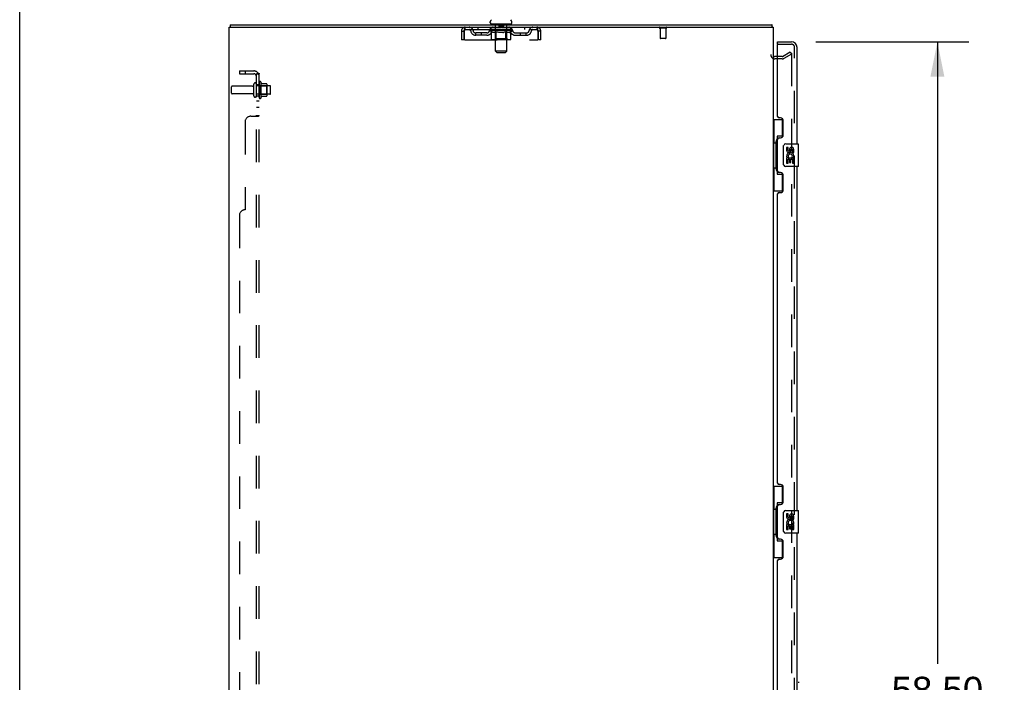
# Model space of a CAD drawing. Header units: inches. Extents: x 0 to 262, y 0 to 169.
# Tile 5 of 78: x 0 to 43, y 95 to 124. Entities that reach past the tile are written whole.
import ezdxf

# ---------------------------------------------------------------- set-up
doc = ezdxf.new("R2010")
doc.units = ezdxf.units.IN
doc.header["$LTSCALE"] = 14.384615
doc.header["$MEASUREMENT"] = 0
doc.linetypes.add('HIDDEN', pattern=[0.2, 0.1, -0.1])
doc.layers.get('0').update_dxf_attribs({"linetype": 'CONTINUOUS'})
for name, color, linetype in [('DEFAULT_2', 8, 'HIDDEN'), ('DIMENSIONS', 7, 'CONTINUOUS'), ('MAIN_DOOR_ASSEMBLY', 7, 'CONTINUOUS'), ('SECONDARY_DOOR_ASSEMBLY', 7, 'CONTINUOUS'), ('SUBPANEL', 7, 'CONTINUOUS')]:
    doc.layers.add(name, color=color, linetype=linetype)
doc.styles.get("Standard").update_dxf_attribs({"font": 'arial.ttf'})
doc.dimstyles.new('DIMSTYLE_1', dxfattribs={"dimtxt": 1.153846, "dimasz": 1.538462, "dimexe": 0.09, "dimexo": 0.07, "dimgap": 0.0375, "dimtad": 0, "dimtih": 1, "dimtoh": 1, "dimzin": 4, "dimdsep": 46, "dimtxsty": 'Standard', "dimblk": '_FILLED', "dimblk1": '_FILLED', "dimblk2": '_FILLED', "dimcen": 0.09, "dimadec": 3, "dimazin": 1, "dimtfac": 1, "dimtdec": 3, "dimtofl": 0, "dimtmove": 0, "dimatfit": 3, "dimldrblk": '_FILLED', "dimfxl": 0, "dimtolj": 1, "dimtzin": 4, "dimarcsym": 0})

# ---------------------------------------------------------------- blocks, each defined once
blk = doc.blocks.new('_FILLED')
at = {"color": 0, "linetype": 'ByBlock'}
blk.add_solid([(0, 0), (-1, 0.2), (-1, -0.2)], dxfattribs=at)
blk = doc.blocks.new('*D1')
at = {"layer": 'DIMENSIONS', "color": 2, "linetype": 'Continuous'}
for p, q in [((35.128, 122.879), (41.877, 122.879)), ((40.492, 122.879), (40.492, 95.453)), ((40.492, 64.379), (40.492, 91.414)), ((35.128, 64.379), (41.877, 64.379))]:
    blk.add_line(p, q, dxfattribs=at)
at = {"layer": 'DIMENSIONS', "color": 2, "linetype": 'Continuous', "xscale": 1.5384615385, "yscale": 1.5384615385, "zscale": 1.5384615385}
for p, rotation in [((40.492, 122.879), 90), ((40.492, 64.379), 270)]:
    blk.add_blockref('_FILLED', p, dxfattribs=dict(at, rotation=rotation))
at = {"layer": 'DIMENSIONS', "color": 2, "linetype": 'Continuous', "insert": (40.492, 94.876), "char_height": 1.1538, "width": 5.9022, "attachment_point": 2, "line_spacing_factor": 0.9}
blk.add_mtext('58.50\\PDOORS', dxfattribs=at)

msp = doc.modelspace()

# ---------------------------------------------------------------- linework, layer by layer
at = {"color": 7, "linetype": 'Continuous'}
for p, q in [((0, 0), (0, 169.231)), ((9.291, 123.629), (9.291, 123.525)), ((9.291, 123.629), (33.187, 123.629)), ((20.764, 123.719), (20.764, 123.757)), ((20.802, 123.659), (20.802, 123.629)), ((21.677, 123.659), (20.802, 123.659)), ((21.677, 123.659), (21.677, 123.629)), ((21.714, 123.719), (21.714, 123.757)), ((33.187, 123.629), (33.187, 123.525)), ((33.206, 123.575), (33.204, 123.591)), ((33.217, 123.53), (33.208, 123.525)), ((33.443, 122.233), (33.324, 122.233))]:
    msp.add_line(p, q, dxfattribs=at)
at = {"color": 3, "linetype": 'Continuous'}
for p, q in [((9.239, 63.733), (9.239, 123.525)), ((9.239, 123.525), (33.239, 123.525)), ((33.239, 123.525), (33.239, 63.733))]:
    msp.add_line(p, q, dxfattribs=at)
at = {"color": 7, "linetype": 'Continuous'}
for points in [[(33.204, 123.591), (33.204, 123.597), (33.203, 123.602), (33.202, 123.606), (33.201, 123.61), (33.2, 123.614), (33.199, 123.617), (33.198, 123.62), (33.197, 123.623), (33.195, 123.625), (33.194, 123.627), (33.192, 123.628), (33.191, 123.629), (33.189, 123.629), (33.187, 123.629)], [(33.217, 123.53), (33.215, 123.533), (33.214, 123.537), (33.212, 123.541), (33.211, 123.546), (33.21, 123.552), (33.209, 123.558), (33.208, 123.563), (33.207, 123.569), (33.206, 123.575)]]:
    msp.add_lwpolyline(points, dxfattribs=at)
for centre, radius, start, end in [((20.889, 123.757), 0.125, 126.7414, 180), ((21.589, 123.757), 0.125, 0, 53.2586), ((20.824, 123.719), 0.06, 180, 270), ((21.654, 123.719), 0.06, 270, 360), ((33.05, 123.44), 0.189, 26.7378, 28.3006), ((33.324, 122.318), 0.085, 180, 270)]:
    msp.add_arc(centre, radius, start, end, dxfattribs=at)
at = {"layer": 'DEFAULT_2', "color": 8, "linetype": 'HIDDEN'}
for p, q in [((19.656, 123.421), (19.656, 123.525)), ((19.656, 123.421), (22.822, 123.421)), ((20.208, 123.525), (20.208, 123.421)), ((20.733, 123.384), (20.733, 123.421)), ((20.813, 123.328), (20.733, 123.384)), ((21.746, 123.384), (20.733, 123.384)), ((20.741, 123.416), (20.741, 123.421)), ((20.748, 123.413), (20.748, 123.416)), ((20.748, 123.413), (21.731, 123.413)), ((20.755, 123.413), (20.755, 123.416)), ((20.756, 123.413), (20.756, 123.416)), ((20.764, 123.416), (20.764, 123.421)), ((20.777, 123.413), (20.777, 123.416)), ((20.778, 123.413), (20.778, 123.416)), ((20.801, 123.416), (20.801, 123.421)), ((20.802, 123.421), (20.802, 123.525)), ((20.813, 123.413), (20.813, 123.416)), ((20.815, 123.413), (20.815, 123.416)), ((20.978, 123.416), (20.817, 123.416)), ((20.852, 123.416), (20.852, 123.421)), ((20.853, 123.413), (20.853, 123.416)), ((20.853, 123.413), (20.853, 123.416)), ((20.856, 123.413), (20.856, 123.416)), ((20.861, 123.413), (20.861, 123.416)), ((20.861, 123.413), (20.861, 123.416)), ((20.864, 123.413), (20.864, 123.416)), ((20.867, 123.413), (20.867, 123.416)), ((20.87, 123.413), (20.87, 123.416)), ((20.882, 123.413), (20.882, 123.416)), ((20.896, 123.413), (20.896, 123.416)), ((20.897, 123.413), (20.897, 123.418)), ((20.913, 123.413), (20.913, 123.416)), ((20.914, 123.416), (20.914, 123.421)), ((20.922, 123.413), (20.922, 123.416)), ((20.925, 123.413), (20.925, 123.416)), ((20.932, 123.413), (20.932, 123.416)), ((20.941, 123.413), (20.941, 123.419)), ((20.954, 123.413), (20.954, 123.416)), ((20.956, 123.413), (20.956, 123.416)), ((20.978, 123.413), (20.978, 123.416)), ((20.982, 123.659), (20.982, 123.629)), ((21.032, 123.416), (20.982, 123.416)), ((20.986, 123.416), (20.986, 123.421)), ((20.989, 123.007), (20.989, 123.381)), ((20.99, 122.469), (20.99, 123.629)), ((20.992, 123.413), (20.992, 123.416)), ((20.995, 123.413), (20.995, 123.416)), ((21, 123.413), (21, 123.42)), ((21.004, 123.413), (21.004, 123.416)), ((21.012, 123.413), (21.012, 123.416)), ((21.032, 123.413), (21.032, 123.416)), ((21.091, 123.416), (21.044, 123.416)), ((21.06, 123.413), (21.06, 123.416)), ((21.066, 123.416), (21.066, 123.421)), ((21.069, 123.413), (21.069, 123.416)), ((21.071, 123.413), (21.071, 123.421)), ((21.073, 123.413), (21.073, 123.416)), ((21.079, 123.413), (21.079, 123.416)), ((21.091, 123.413), (21.091, 123.416)), ((21.156, 123.416), (21.112, 123.416)), ((21.123, 123.413), (21.123, 123.416)), ((21.134, 123.649), (21.134, 123.569)), ((21.334, 123.559), (21.144, 123.559)), ((21.148, 123.416), (21.239, 123.421)), ((21.151, 123.416), (21.151, 123.421)), ((21.152, 123.421), (21.151, 123.421)), ((21.152, 123.416), (21.152, 123.421)), ((21.152, 123.413), (21.152, 123.416)), ((21.155, 123.413), (21.155, 123.416)), ((21.156, 123.413), (21.156, 123.416)), ((21.156, 123.413), (21.156, 123.416)), ((21.223, 123.416), (21.184, 123.416)), ((21.189, 123.413), (21.189, 123.416)), ((21.223, 123.413), (21.223, 123.416)), ((21.237, 123.416), (21.237, 123.416)), ((21.237, 123.413), (21.237, 123.416)), ((21.237, 123.413), (21.237, 123.416)), ((21.239, 123.416), (21.239, 123.421)), ((21.239, 123.421), (21.331, 123.416)), ((21.241, 123.413), (21.241, 123.416)), ((21.241, 123.416), (21.242, 123.416)), ((21.242, 123.413), (21.242, 123.416)), ((21.256, 123.413), (21.256, 123.416)), ((21.256, 123.416), (21.295, 123.416)), ((21.29, 123.413), (21.29, 123.416)), ((21.323, 123.413), (21.323, 123.416)), ((21.323, 123.413), (21.323, 123.416)), ((21.323, 123.416), (21.367, 123.416)), ((21.324, 123.413), (21.324, 123.416)), ((21.327, 123.416), (21.327, 123.421)), ((21.327, 123.416), (21.327, 123.421)), ((21.327, 123.421), (21.327, 123.421)), ((21.327, 123.413), (21.327, 123.416)), ((21.344, 123.649), (21.344, 123.569)), ((21.356, 123.413), (21.356, 123.416)), ((21.387, 123.413), (21.387, 123.416)), ((21.387, 123.416), (21.435, 123.416)), ((21.4, 123.413), (21.4, 123.416)), ((21.405, 123.413), (21.405, 123.416)), ((21.408, 123.413), (21.408, 123.421)), ((21.41, 123.413), (21.41, 123.416)), ((21.413, 123.416), (21.413, 123.421)), ((21.418, 123.413), (21.418, 123.416)), ((21.447, 123.413), (21.447, 123.416)), ((21.447, 123.416), (21.497, 123.416)), ((21.466, 123.413), (21.466, 123.416)), ((21.475, 123.413), (21.475, 123.416)), ((21.479, 123.413), (21.479, 123.42)), ((21.483, 123.413), (21.483, 123.416)), ((21.487, 123.413), (21.487, 123.416)), ((21.488, 122.469), (21.488, 123.629)), ((21.489, 123.007), (21.489, 123.381)), ((21.492, 123.416), (21.492, 123.421)), ((21.497, 123.659), (21.497, 123.629)), ((21.501, 123.413), (21.501, 123.416)), ((21.501, 123.416), (21.746, 123.416)), ((21.522, 123.413), (21.522, 123.416)), ((21.525, 123.413), (21.525, 123.416)), ((21.537, 123.413), (21.537, 123.419)), ((21.546, 123.413), (21.546, 123.416)), ((21.554, 123.413), (21.554, 123.416)), ((21.557, 123.413), (21.557, 123.416)), ((21.565, 123.416), (21.565, 123.421)), ((21.566, 123.413), (21.566, 123.416)), ((21.582, 123.413), (21.582, 123.418)), ((21.583, 123.413), (21.583, 123.416)), ((21.597, 123.413), (21.597, 123.416)), ((21.608, 123.413), (21.608, 123.416)), ((21.612, 123.413), (21.612, 123.416)), ((21.615, 123.413), (21.615, 123.416)), ((21.617, 123.413), (21.617, 123.416)), ((21.617, 123.413), (21.617, 123.416)), ((21.623, 123.413), (21.623, 123.416)), ((21.625, 123.413), (21.625, 123.416)), ((21.626, 123.413), (21.626, 123.416)), ((21.627, 123.416), (21.627, 123.421)), ((21.649, 123.418), (21.745, 123.419)), ((21.649, 123.416), (21.649, 123.418)), ((21.664, 123.413), (21.664, 123.416)), ((21.666, 123.413), (21.666, 123.416)), ((21.668, 123.33), (21.746, 123.384)), ((21.677, 123.421), (21.677, 123.525)), ((21.678, 123.416), (21.678, 123.421)), ((21.701, 123.413), (21.701, 123.416)), ((21.702, 123.413), (21.702, 123.416)), ((21.715, 123.416), (21.715, 123.421)), ((21.723, 123.413), (21.723, 123.416)), ((21.724, 123.413), (21.724, 123.416)), ((21.731, 123.413), (21.731, 123.416)), ((21.738, 123.416), (21.738, 123.421)), ((21.745, 123.416), (21.745, 123.419)), ((21.746, 123.384), (21.746, 123.416)), ((22.271, 123.525), (22.271, 123.421)), ((22.822, 123.525), (22.822, 123.421)), ((28.527, 123.482), (28.243, 123.482)), ((28.261, 123.482), (28.261, 123.035)), ((28.509, 123.482), (28.509, 123.035)), ((19.489, 123.358), (19.489, 122.963)), ((19.489, 123.358), (19.593, 123.358)), ((19.593, 122.963), (19.489, 122.963)), ((19.593, 123.358), (19.593, 122.963)), ((19.623, 122.963), (19.623, 123.358)), ((19.623, 122.963), (22.855, 122.963)), ((20.125, 123.17), (20.125, 123.274)), ((20.608, 123.274), (20.125, 123.274)), ((20.608, 123.17), (20.125, 123.17)), ((20.375, 123.17), (20.375, 123.274)), ((20.813, 123.005), (20.813, 123.328)), ((20.813, 123.328), (20.824, 123.321)), ((20.835, 123.314), (20.824, 123.321)), ((20.846, 123.308), (20.835, 123.314)), ((20.856, 123.303), (20.846, 123.308)), ((21.634, 122.975), (20.847, 122.975)), ((20.867, 123.298), (20.856, 123.303)), ((20.878, 123.295), (20.867, 123.298)), ((20.961, 123.295), (20.878, 123.295)), ((20.989, 123.007), (20.958, 122.975)), ((20.961, 123.295), (20.972, 123.298)), ((20.982, 123.303), (20.971, 123.298)), ((20.993, 123.308), (20.982, 123.303)), ((21.489, 123.007), (20.989, 123.007)), ((21.004, 123.314), (20.993, 123.308)), ((21.015, 123.321), (21.004, 123.314)), ((21.026, 123.329), (21.015, 123.321)), ((21.026, 123.005), (21.026, 123.329)), ((21.026, 123.329), (21.049, 123.321)), ((21.036, 122.978), (21.034, 122.98)), ((21.039, 122.976), (21.037, 122.977)), ((21.042, 122.975), (21.039, 122.976)), ((21.044, 122.975), (21.042, 122.975)), ((21.072, 123.314), (21.049, 123.321)), ((21.094, 123.308), (21.072, 123.314)), ((21.116, 123.303), (21.094, 123.308)), ((21.138, 123.298), (21.116, 123.303)), ((21.16, 123.295), (21.138, 123.298)), ((21.319, 123.295), (21.16, 123.295)), ((21.319, 123.295), (21.341, 123.298)), ((21.363, 123.303), (21.341, 123.298)), ((21.386, 123.308), (21.363, 123.303)), ((21.408, 123.315), (21.385, 123.308)), ((21.431, 123.322), (21.408, 123.314)), ((21.454, 123.329), (21.431, 123.321)), ((21.454, 123.005), (21.454, 123.329)), ((21.454, 123.329), (21.466, 123.321)), ((21.478, 123.314), (21.466, 123.321)), ((21.489, 123.308), (21.478, 123.314)), ((21.501, 123.303), (21.489, 123.308)), ((21.489, 123.007), (21.521, 122.975)), ((21.512, 123.298), (21.501, 123.303)), ((21.523, 123.295), (21.512, 123.298)), ((21.599, 123.295), (21.523, 123.295)), ((21.599, 123.295), (21.61, 123.298)), ((21.621, 123.303), (21.61, 123.298)), ((21.633, 123.308), (21.621, 123.303)), ((21.645, 123.315), (21.633, 123.308)), ((21.656, 123.322), (21.644, 123.315)), ((21.668, 123.33), (21.656, 123.322)), ((21.668, 123.005), (21.668, 123.33)), ((21.871, 123.274), (22.354, 123.274)), ((21.871, 123.17), (22.354, 123.17)), ((22.104, 123.17), (22.104, 123.274)), ((22.354, 123.17), (22.354, 123.274)), ((22.855, 123.358), (22.855, 122.963)), ((22.885, 122.963), (22.885, 123.358)), ((22.989, 123.358), (22.885, 123.358)), ((22.989, 122.963), (22.885, 122.963)), ((22.989, 122.963), (22.989, 123.358)), ((28.499, 123.025), (28.271, 123.025)), ((21.05, 122.409), (20.99, 122.469)), ((21.488, 122.469), (20.99, 122.469)), ((21.05, 122.409), (21.428, 122.409)), ((21.428, 122.409), (21.488, 122.469)), ((33.644, 122.129), (33.324, 122.129)), ((33.644, 122.233), (33.443, 122.233)), ((33.66, 122.238), (34, 122.434)), ((34.052, 122.344), (33.712, 122.148)), ((34, 122.434), (34.052, 122.344)), ((34.052, 122.364), (34.052, 64.895)), ((9.343, 120.619), (9.343, 120.889)), ((10.271, 120.919), (9.373, 120.919)), ((10.333, 120.497), (10.333, 121.012)), ((10.443, 120.497), (10.443, 121.012)), ((11.038, 120.942), (10.443, 120.942)), ((10.568, 121.088), (10.568, 120.42)), ((10.588, 120.938), (10.568, 120.958)), ((10.588, 120.938), (10.588, 120.571)), ((10.588, 120.938), (10.884, 120.938)), ((10.638, 121.11), (10.638, 120.398)), ((10.894, 121.032), (10.666, 121.032)), ((10.884, 120.938), (10.904, 120.958)), ((10.884, 120.938), (10.884, 120.571)), ((10.904, 121.01), (10.904, 120.499)), ((11.068, 120.597), (11.068, 120.912)), ((10.271, 120.589), (9.373, 120.589)), ((11.038, 120.567), (10.443, 120.567)), ((10.588, 120.571), (10.568, 120.551)), ((10.588, 120.571), (10.884, 120.571)), ((10.894, 120.477), (10.666, 120.477)), ((10.884, 120.571), (10.904, 120.551))]:
    msp.add_line(p, q, dxfattribs=at)
for points in [[(19.623, 123.358), (19.626, 123.377), (19.628, 123.395), (19.63, 123.413), (19.633, 123.431), (19.635, 123.447), (19.638, 123.462), (19.64, 123.476), (19.642, 123.489), (19.645, 123.5), (19.647, 123.509), (19.649, 123.516), (19.652, 123.521), (19.654, 123.524), (19.656, 123.525)], [(19.623, 123.358), (19.626, 123.365), (19.628, 123.372), (19.63, 123.379), (19.633, 123.386), (19.635, 123.392), (19.638, 123.398), (19.64, 123.403), (19.642, 123.408), (19.645, 123.412), (19.647, 123.415), (19.649, 123.418), (19.652, 123.42), (19.654, 123.421), (19.656, 123.421)], [(22.822, 123.525), (22.825, 123.524), (22.827, 123.521), (22.829, 123.516), (22.832, 123.509), (22.834, 123.5), (22.837, 123.489), (22.839, 123.476), (22.841, 123.462), (22.844, 123.447), (22.846, 123.431), (22.848, 123.413), (22.851, 123.395), (22.853, 123.377), (22.855, 123.358)], [(22.822, 123.421), (22.825, 123.421), (22.827, 123.42), (22.829, 123.418), (22.832, 123.415), (22.834, 123.412), (22.837, 123.408), (22.839, 123.403), (22.841, 123.398), (22.844, 123.392), (22.846, 123.386), (22.848, 123.379), (22.851, 123.372), (22.853, 123.365), (22.855, 123.358)], [(20.847, 122.975), (20.843, 122.975), (20.839, 122.976), (20.835, 122.977), (20.831, 122.978), (20.827, 122.98), (20.824, 122.983), (20.82, 122.986), (20.818, 122.989), (20.816, 122.992), (20.814, 122.996), (20.813, 123), (20.813, 123.005)], [(21.027, 122.996), (21.027, 123), (21.026, 123.005)], [(21.028, 122.992), (21.027, 122.996), (21.027, 123), (21.026, 123.005)], [(21.037, 122.977), (21.036, 122.978), (21.034, 122.98), (21.032, 122.983), (21.03, 122.986), (21.029, 122.989), (21.028, 122.992)], [(21.032, 122.983), (21.03, 122.986), (21.029, 122.989)], [(21.437, 122.975), (21.439, 122.975), (21.441, 122.976), (21.443, 122.977), (21.445, 122.978), (21.447, 122.98), (21.449, 122.983), (21.45, 122.986), (21.452, 122.989), (21.453, 122.992), (21.454, 122.996), (21.454, 123), (21.454, 123.005)], [(21.634, 122.975), (21.638, 122.975), (21.642, 122.976), (21.646, 122.977), (21.65, 122.978), (21.654, 122.98), (21.657, 122.983), (21.66, 122.986), (21.663, 122.989), (21.665, 122.992), (21.667, 122.996), (21.668, 123), (21.668, 123.005)], [(34.035, 122.384), (34.034, 122.384), (34.033, 122.384), (34.033, 122.384), (34.032, 122.384), (34.032, 122.383), (34.031, 122.383), (34.03, 122.383), (34.03, 122.383), (34.029, 122.383), (34.029, 122.382), (34.028, 122.382), (34.027, 122.382), (34.027, 122.382)], [(34.038, 122.383), (34.037, 122.383), (34.037, 122.384), (34.036, 122.384), (34.035, 122.384), (34.035, 122.384), (34.035, 122.384)], [(34.038, 122.383), (34.038, 122.383), (34.039, 122.383), (34.04, 122.383), (34.04, 122.383), (34.041, 122.382), (34.041, 122.382), (34.042, 122.382), (34.043, 122.381), (34.043, 122.381), (34.044, 122.381), (34.044, 122.38), (34.045, 122.38), (34.045, 122.379), (34.046, 122.379), (34.046, 122.379), (34.047, 122.378), (34.047, 122.378), (34.048, 122.377), (34.048, 122.376), (34.048, 122.376), (34.049, 122.375), (34.049, 122.375), (34.049, 122.374), (34.05, 122.373), (34.05, 122.373), (34.05, 122.372), (34.051, 122.371), (34.051, 122.371), (34.051, 122.37), (34.051, 122.369), (34.051, 122.369), (34.052, 122.368), (34.052, 122.367), (34.052, 122.367), (34.052, 122.366), (34.052, 122.365), (34.052, 122.364), (34.052, 122.364)]]:
    msp.add_lwpolyline(points, dxfattribs=at)
for centre, radius, start, end in [((19.656, 123.358), 0.167, 90, 180), ((19.656, 123.358), 0.063, 90, 180), ((19.836, 123.358), 0.167, 8.0716, 90), ((19.836, 123.359), 0.0625, 7.9863, 90), ((20.125, 123.399), 0.125, 188.0716, 270), ((20.608, 123.399), 0.125, 270, 351.9284), ((20.897, 123.358), 0.167, 90, 171.9284), ((20.896, 123.359), 0.0625, 90, 172.0137), ((20.958, 123.381), 0.0318, 0, 90), ((20.96, 123.629), 0.03, 0, 90), ((21.124, 123.649), 0.01, 0, 90), ((21.144, 123.569), 0.01, 180, 270), ((21.334, 123.569), 0.01, 270, 360), ((21.354, 123.649), 0.01, 90, 180), ((21.518, 123.629), 0.03, 90, 180), ((21.521, 123.381), 0.0318, 90, 180), ((21.582, 123.358), 0.167, 8.0716, 90), ((21.582, 123.359), 0.0625, 7.9863, 90), ((21.871, 123.399), 0.125, 188.0716, 270), ((22.354, 123.399), 0.125, 270, 351.9284), ((22.643, 123.358), 0.167, 90, 171.9284), ((22.643, 123.359), 0.0625, 90, 172.0137), ((22.822, 123.358), 0.167, 0, 90), ((22.822, 123.358), 0.063, 0, 90), ((28.243, 123.504), 0.0215, 90, 270), ((28.527, 123.504), 0.0215, 270, 90), ((20.125, 123.399), 0.229, 187.9863, 270), ((20.608, 123.399), 0.229, 270, 352.0137), ((21.871, 123.399), 0.229, 187.9863, 270), ((22.354, 123.399), 0.229, 270, 352.0137), ((28.271, 123.035), 0.01, 180, 270), ((28.499, 123.035), 0.01, 270, 360), ((33.324, 122.318), 0.189, 180, 270), ((33.644, 122.266), 0.033, 270, 300), ((33.644, 122.266), 0.137, 270, 300), ((9.373, 120.889), 0.03, 90, 180), ((10.271, 120.982), 0.0625, 270, 360), ((10.388, 121.012), 0.055, 360, 180), ((10.607, 121.088), 0.0384, 34.4497, 180), ((10.038, 120.754), 0.698, 23.9679, 30.6631), ((10.685, 121.042), 0.01, 203.9679, 270), ((10.894, 121.022), 0.01, 5.1938, 90), ((10.763, 121.01), 0.141, 0, 5.2081), ((11.038, 120.912), 0.03, 360, 90), ((9.373, 120.619), 0.03, 180, 270), ((10.271, 120.527), 0.0625, 0, 90), ((10.388, 120.497), 0.055, 180, 0), ((10.607, 120.42), 0.0384, 180, 325.5503), ((10.038, 120.754), 0.698, 329.3369, 336.0321), ((10.685, 120.467), 0.01, 90, 156.0321), ((10.894, 120.487), 0.01, 270, 354.8062), ((10.763, 120.499), 0.141, 354.7919, 360), ((11.038, 120.597), 0.03, 270, 0)]:
    msp.add_arc(centre, radius, start, end, dxfattribs=at)
for centre, major_axis, ratio, start_param, end_param in [((21.239, 123.421), (0.506, 0.005), 0.05963, 2.96643, 3.140963), ((20.717, 123.412), (0.158, 0), 0.060556, 0.430652, 1.470503), ((21.239, 123.421), (0.506, 0), 0.060556, -3.141593, -2.96706), ((20.717, 123.406), (0.158, 0.002), 0.05963, 1.376596, 1.469874), ((21.239, 123.421), (0.506, 0.011), 0.05688, 2.791345, 2.965878), ((20.753, 123.412), (0.158, -0.002), 0.05963, 0.605815, 1.645666), ((20.698, 123.412), (0.158, 0.002), 0.05963, 0.25549, 1.295341), ((21.239, 123.421), (0.506, -0.005), 0.05963, -2.96643, -2.791898), ((20.753, 123.406), (0.158, 0), 0.060556, 1.551758, 1.645036), ((20.698, 123.406), (0.158, 0.003), 0.05688, 1.20151, 1.294789), ((20.754, 123.408), (0.131, 0.001), 0.05963, 1.065228, 1.614276), ((20.738, 123.408), (0.131, 0.003), 0.05688, 0.890143, 1.43919), ((20.784, 123.408), (0.131, 0), 0.060556, 1.240391, 1.789438), ((21.239, 123.421), (0.506, 0.015), 0.052395, 2.616403, 2.790936), ((20.803, 123.412), (0.158, -0.003), 0.05688, 0.7809, 1.820751), ((20.695, 123.412), (0.158, 0.003), 0.05688, 0.080405, 1.120256), ((21.239, 123.421), (0.506, -0.011), 0.05688, -2.791345, -2.616812), ((20.803, 123.406), (0.158, -0.002), 0.05963, 1.72692, 1.820198), ((20.695, 123.406), (0.158, 0.005), 0.052395, 1.026568, 1.119847), ((20.737, 123.408), (0.131, 0.004), 0.052395, 0.715201, 1.264248), ((20.829, 123.408), (0.131, -0.001), 0.05963, 1.415553, 1.9646), ((21.239, 123.421), (0.506, 0.02), 0.046319, 2.441654, 2.616187), ((20.866, 123.412), (0.158, -0.005), 0.052395, 0.955842, 1.995693), ((20.708, 123.412), (0.158, 0.005), 0.052395, -0.094537, 0.945314), ((21.239, 123.421), (0.506, -0.015), 0.052395, -2.616403, -2.44187), ((20.866, 123.406), (0.158, -0.003), 0.05688, 1.902006, 1.995284), ((20.708, 123.406), (0.158, 0.006), 0.046319, 0.851819, 0.945098), ((20.752, 123.408), (0.131, 0.005), 0.046319, 0.540452, 1.089499), ((20.885, 123.408), (0.131, -0.003), 0.05688, 1.590638, 2.139686), ((21.239, 123.421), (0.506, 0.024), 0.038841, 2.267123, 2.441656), ((20.941, 123.412), (0.158, -0.006), 0.046319, 1.130591, 2.170442), ((20.738, 123.412), (0.158, 0.006), 0.046319, -0.269286, 0.770565), ((21.239, 123.421), (0.506, -0.02), 0.046319, -2.441654, -2.267121), ((20.941, 123.406), (0.158, -0.005), 0.052395, 2.076947, 2.170226), ((20.738, 123.406), (0.158, 0.007), 0.038841, 0.677289, 0.770567), ((20.782, 123.408), (0.131, 0.006), 0.038841, 0.365921, 0.914969), ((20.953, 123.408), (0.131, -0.004), 0.052395, 1.76558, 2.314627), ((21.239, 123.421), (0.506, 0.027), 0.030195, 2.09281, 2.267343), ((21.025, 123.412), (0.158, -0.007), 0.038841, 1.305122, 2.344973), ((20.783, 123.412), (0.158, 0.007), 0.038841, -0.443817, 0.596034), ((21.239, 123.421), (0.506, -0.024), 0.038841, -2.267123, -2.092591), ((21.025, 123.406), (0.158, -0.006), 0.046319, 2.251696, 2.344975), ((20.783, 123.406), (0.158, 0.008), 0.030195, 0.502975, 0.596254), ((20.825, 123.408), (0.131, 0.007), 0.030195, 0.191608, 0.740655), ((21.029, 123.408), (0.131, -0.005), 0.046319, 1.940329, 2.489376), ((20.842, 123.412), (0.158, 0.008), 0.030195, -0.61813, 0.421721), ((21.115, 123.412), (0.158, -0.008), 0.030195, 1.479435, 2.519286), ((21.239, 123.421), (0.506, 0.029), 0.020645, 1.918687, 2.09322), ((21.239, 123.421), (0.506, -0.027), 0.030195, -2.09281, -1.918277), ((21.115, 123.406), (0.158, -0.007), 0.038841, 2.426227, 2.519505), ((20.842, 123.406), (0.158, 0.009), 0.020645, 0.328852, 0.422131), ((20.881, 123.408), (0.131, 0.007), 0.020645, 0.017485, 0.566532), ((21.112, 123.408), (0.131, -0.006), 0.038841, 2.11486, 2.663907), ((20.913, 123.412), (0.158, 0.009), 0.020645, -0.792253, 0.247598), ((21.209, 123.412), (0.158, -0.009), 0.020645, 1.653558, 2.693409), ((21.239, 123.421), (0.506, 0.03), 0.010478, 1.744704, 1.919237), ((21.239, 123.421), (0.506, -0.029), 0.020645, -1.918687, -1.744154), ((21.209, 123.406), (0.158, -0.008), 0.030195, 2.60054, 2.693819), ((20.913, 123.406), (0.158, 0.009), 0.010478, 0.154869, 0.248148), ((20.948, 123.408), (0.131, 0.008), 0.010478, 6.126688, 6.675735), ((21.199, 123.408), (0.131, -0.007), 0.030195, 2.289173, 2.83822), ((20.994, 123.412), (0.158, 0.009), 0.010478, -0.966236, -0.000846), ((21.304, 123.412), (0.158, -0.009), 0.010478, 1.827541, 2.867392), ((21.239, 123.421), (0.506, -0.03), 0.010478, -1.744704, -1.570171), ((21.304, 123.406), (0.158, -0.009), 0.020645, 2.774664, 2.867942), ((21.286, 123.408), (0.131, -0.007), 0.020645, 2.463296, 3.012344), ((21.175, 123.412), (0.158, 0.009), 0.010478, 0.274201, 1.314052), ((21.106, 123.408), (0.131, 0.008), 0.010478, -0.000483, 0.504314), ((21.082, 123.406), (0.158, 0.009), 0.010478, 0.099668, 0.192946), ((21.239, 123.421), (0.506, 0.03), 0.010478, -1.571421, -1.396888), ((21.397, 123.406), (0.158, -0.009), 0.010478, 2.948646, 3.041925), ((21.373, 123.408), (0.131, -0.008), 0.010478, 2.637279, 3.142076), ((21.27, 123.412), (0.158, 0.009), 0.020645, 0.448184, 1.488034), ((21.192, 123.408), (0.131, 0.007), 0.020645, 0.129249, 0.678296), ((21.175, 123.406), (0.158, 0.009), 0.020645, 0.273651, 0.366929), ((21.485, 123.412), (0.158, -0.009), 0.010478, -3.140747, -2.175357), ((21.239, 123.421), (0.506, 0.029), 0.020645, -1.397439, -1.222906), ((21.239, 123.421), (0.506, -0.03), 0.010478, 1.222355, 1.396888), ((21.364, 123.412), (0.158, 0.008), 0.030195, 0.622307, 1.662158), ((21.28, 123.408), (0.131, 0.007), 0.030195, 0.303372, 0.852419), ((21.531, 123.408), (0.131, -0.008), 0.010478, 2.749043, 3.29809), ((21.566, 123.412), (0.158, -0.009), 0.020645, 2.893995, 3.933846), ((21.27, 123.406), (0.158, 0.008), 0.030195, 0.447774, 0.541052), ((21.566, 123.406), (0.158, -0.009), 0.010478, 2.893445, 2.986723), ((21.454, 123.412), (0.158, 0.007), 0.038841, 0.79662, 1.836471), ((21.239, 123.421), (0.506, 0.027), 0.030195, -1.223315, -1.048783), ((21.239, 123.421), (0.506, -0.029), 0.020645, 1.048373, 1.222906), ((21.367, 123.408), (0.131, 0.006), 0.038841, 0.477686, 1.026733), ((21.598, 123.408), (0.131, -0.007), 0.020645, 2.57506, 3.124108), ((21.637, 123.412), (0.158, -0.008), 0.030195, 2.719872, 3.759723), ((21.538, 123.412), (0.158, 0.006), 0.046319, 0.971151, 2.011002), ((21.364, 123.406), (0.158, 0.007), 0.038841, 0.622087, 0.715366), ((21.637, 123.406), (0.158, -0.009), 0.020645, 2.719462, 2.812741), ((21.239, 123.421), (0.506, 0.024), 0.038841, -1.049002, -0.874469), ((21.239, 123.421), (0.506, -0.027), 0.030195, 0.87425, 1.048783), ((21.45, 123.408), (0.131, 0.005), 0.046319, 0.652216, 1.201263), ((21.613, 123.412), (0.158, 0.005), 0.052395, 1.1459, 2.185751), ((21.654, 123.408), (0.131, -0.007), 0.030195, 2.400937, 2.949985), ((21.696, 123.412), (0.158, -0.007), 0.038841, 2.545558, 3.585409), ((21.526, 123.408), (0.131, 0.004), 0.052395, 0.826965, 1.376012), ((21.454, 123.406), (0.158, 0.006), 0.046319, 0.796618, 0.889896), ((21.696, 123.406), (0.158, -0.008), 0.030195, 2.545339, 2.638617), ((21.676, 123.412), (0.158, 0.003), 0.05688, 1.320842, 2.360692), ((21.239, 123.421), (0.506, 0.02), 0.046319, -0.874471, -0.699939), ((21.239, 123.421), (0.506, -0.024), 0.038841, 0.699936, 0.874469), ((21.741, 123.412), (0.158, -0.006), 0.046319, 2.371028, 3.410879), ((21.697, 123.408), (0.131, -0.006), 0.038841, 2.226624, 2.775671), ((21.726, 123.412), (0.158, 0.002), 0.05963, 1.495927, 2.535778), ((21.593, 123.408), (0.131, 0.003), 0.05688, 1.001907, 1.550954), ((21.77, 123.412), (0.158, -0.005), 0.052395, 2.196279, 3.23613), ((21.727, 123.408), (0.131, -0.005), 0.046319, 2.052093, 2.601141), ((21.538, 123.406), (0.158, 0.005), 0.052395, 0.971367, 1.064645), ((21.741, 123.406), (0.158, -0.007), 0.038841, 2.371026, 2.464304), ((21.761, 123.412), (0.158, 0), 0.060556, 2.364024, 2.71094), ((21.784, 123.412), (0.158, -0.003), 0.05688, 2.021337, 3.061188), ((21.239, 123.421), (0.506, 0.015), 0.052395, -0.699723, -0.52519), ((21.239, 123.421), (0.506, -0.02), 0.046319, 0.525406, 0.699939), ((21.781, 123.412), (0.158, -0.002), 0.05963, 1.846251, 2.886102), ((21.65, 123.408), (0.131, 0.001), 0.05963, 1.176993, 1.72604), ((21.742, 123.408), (0.131, -0.004), 0.052395, 1.877344, 2.426392), ((21.695, 123.408), (0.131, 0), 0.060556, 1.352155, 1.901202), ((21.741, 123.408), (0.131, -0.003), 0.05688, 1.702402, 2.25145), ((21.725, 123.408), (0.131, -0.001), 0.05963, 1.527317, 2.076364), ((21.613, 123.406), (0.158, 0.003), 0.05688, 1.146309, 1.239587), ((21.77, 123.406), (0.158, -0.006), 0.046319, 2.196495, 2.289773), ((21.239, 123.421), (0.506, 0.011), 0.05688, -0.524781, -0.350248), ((21.239, 123.421), (0.506, -0.015), 0.052395, 0.350657, 0.52519), ((21.761, 123.406), (0.158, -0.002), 0.05963, 1.764997, 1.971333), ((21.676, 123.406), (0.158, 0.002), 0.05963, 1.321394, 1.414673), ((21.784, 123.406), (0.158, -0.005), 0.052395, 2.021746, 2.115024), ((21.239, 123.421), (0.506, 0.005), 0.05963, -0.349695, -0.175162), ((21.239, 123.421), (0.506, -0.011), 0.05688, 0.175715, 0.350248), ((21.726, 123.406), (0.158, 0), 0.060556, 1.496556, 1.589835), ((21.781, 123.406), (0.158, -0.003), 0.05688, 1.846804, 1.940083), ((21.239, 123.421), (0.506, -0.005), 0.05963, 6.27665, 6.458348), ((21.239, 123.421), (0.506, 0), 0.060556, -0.174533, -0.058352)]:
    msp.add_ellipse(centre, major_axis=major_axis, ratio=ratio, start_param=start_param, end_param=end_param, dxfattribs=at)
at = {"layer": 'MAIN_DOOR_ASSEMBLY', "color": 8, "linetype": 'HIDDEN'}
for p, q in [((33.463, 122.775), (34.051, 122.775)), ((34.193, 64.626), (34.193, 122.633))]:
    msp.add_line(p, q, dxfattribs=at)
msp.add_arc((34.051, 122.633), 0.142, 0, 90, dxfattribs=at)
at = {"layer": 'SECONDARY_DOOR_ASSEMBLY', "color": 7, "linetype": 'Continuous'}
for p, q in [((33.443, 122.775), (33.443, 122.879)), ((33.463, 122.775), (33.443, 122.775)), ((33.239, 119.454), (33.68, 119.454)), ((33.278, 119.454), (33.278, 118.429)), ((33.643, 119.454), (33.643, 118.674)), ((33.416, 118.719), (33.416, 117.039)), ((33.643, 118.719), (33.416, 118.719)), ((33.257, 118.429), (33.257, 117.329)), ((33.257, 118.429), (33.379, 118.429)), ((33.379, 118.46), (33.379, 118.48)), ((33.379, 117.329), (33.379, 118.429)), ((33.702, 117.479), (33.702, 118.279)), ((33.802, 118.379), (34.342, 118.379)), ((33.84, 118.225), (33.84, 118.089)), ((33.903, 118.225), (33.84, 118.225)), ((33.903, 118.089), (33.903, 118.225)), ((34.357, 117.394), (34.357, 118.364)), ((33.84, 117.764), (33.84, 117.533)), ((33.858, 117.764), (33.84, 117.764)), ((33.893, 117.764), (33.92, 117.783)), ((33.893, 117.764), (34.154, 117.764)), ((33.968, 118.151), (33.968, 118.082)), ((34.029, 118.089), (34.029, 118.131)), ((34.084, 117.8), (34.141, 117.775)), ((34.092, 118.131), (34.092, 117.994)), ((34.092, 117.994), (34.154, 117.994)), ((34.154, 117.994), (34.154, 118.131)), ((34.154, 117.533), (34.154, 117.764)), ((33.257, 117.329), (33.379, 117.329)), ((33.278, 117.329), (33.278, 116.304)), ((33.379, 117.279), (33.379, 117.299)), ((34.342, 117.379), (33.802, 117.379)), ((33.84, 117.533), (33.903, 117.533)), ((33.903, 117.533), (33.903, 117.701)), ((33.903, 117.701), (33.968, 117.701)), ((33.968, 117.701), (33.968, 117.565)), ((33.968, 117.565), (34.029, 117.565)), ((34.029, 117.565), (34.029, 117.701)), ((34.029, 117.701), (34.092, 117.701)), ((34.092, 117.701), (34.092, 117.533)), ((34.092, 117.533), (34.154, 117.533)), ((33.416, 117.039), (33.643, 117.039)), ((33.643, 117.084), (33.643, 116.304)), ((33.239, 116.304), (33.68, 116.304)), ((33.239, 103.288), (33.68, 103.288)), ((33.278, 103.288), (33.278, 102.263)), ((33.643, 103.288), (33.643, 102.508)), ((33.416, 102.553), (33.416, 100.873)), ((33.643, 102.553), (33.416, 102.553)), ((33.257, 102.263), (33.257, 101.163)), ((33.257, 102.263), (33.379, 102.263)), ((33.379, 102.293), (33.379, 102.313)), ((33.379, 101.163), (33.379, 102.263)), ((33.702, 101.313), (33.702, 102.113)), ((33.802, 102.213), (34.342, 102.213)), ((34.357, 101.228), (34.357, 102.198)), ((33.84, 102.058), (33.84, 101.922)), ((33.903, 102.058), (33.84, 102.058)), ((33.903, 101.922), (33.903, 102.058)), ((33.968, 101.985), (33.968, 101.916)), ((34.029, 101.922), (34.029, 101.964)), ((34.092, 101.964), (34.092, 101.828)), ((34.092, 101.828), (34.154, 101.828)), ((34.154, 101.828), (34.154, 101.964)), ((33.84, 101.597), (33.84, 101.367)), ((33.858, 101.597), (33.84, 101.597)), ((33.84, 101.367), (33.903, 101.367)), ((33.893, 101.597), (33.92, 101.616)), ((33.893, 101.597), (34.154, 101.597)), ((33.903, 101.367), (33.903, 101.534)), ((33.903, 101.534), (33.968, 101.534)), ((33.968, 101.534), (33.968, 101.398)), ((33.968, 101.398), (34.029, 101.398)), ((34.029, 101.398), (34.029, 101.534)), ((34.029, 101.534), (34.092, 101.534)), ((34.084, 101.633), (34.141, 101.608)), ((34.092, 101.534), (34.092, 101.367)), ((34.092, 101.367), (34.154, 101.367)), ((34.154, 101.367), (34.154, 101.597)), ((33.257, 101.163), (33.379, 101.163)), ((33.278, 101.163), (33.278, 100.138)), ((33.379, 101.112), (33.379, 101.132)), ((33.416, 100.873), (33.643, 100.873)), ((33.643, 100.917), (33.643, 100.138)), ((34.342, 101.213), (33.802, 101.213)), ((33.239, 100.138), (33.68, 100.138)), ((34.345, 94.633), (34.399, 94.633))]:
    msp.add_line(p, q, dxfattribs=at)
at = {"layer": 'SECONDARY_DOOR_ASSEMBLY', "color": 3, "linetype": 'Continuous'}
for p, q in [((33.443, 122.879), (34.051, 122.879)), ((33.443, 119.587), (33.443, 122.755)), ((34.297, 118.379), (34.297, 122.633)), ((33.563, 119.527), (33.503, 119.527)), ((33.693, 118.777), (33.693, 119.397)), ((33.503, 118.647), (33.563, 118.647)), ((33.443, 117.172), (33.443, 118.587)), ((34.297, 102.213), (34.297, 117.379)), ((33.563, 117.112), (33.503, 117.112)), ((33.693, 116.362), (33.693, 116.982)), ((33.443, 103.42), (33.443, 116.172)), ((33.503, 116.232), (33.563, 116.232)), ((33.563, 103.36), (33.503, 103.36)), ((33.693, 102.61), (33.693, 103.23)), ((33.443, 101.005), (33.443, 102.42)), ((33.503, 102.48), (33.563, 102.48)), ((33.563, 100.945), (33.503, 100.945)), ((33.693, 100.195), (33.693, 100.815)), ((34.297, 86.046), (34.297, 101.213)), ((33.443, 87.253), (33.443, 100.005)), ((33.503, 100.065), (33.563, 100.065))]:
    msp.add_line(p, q, dxfattribs=at)
at = {"layer": 'SECONDARY_DOOR_ASSEMBLY', "color": 8, "linetype": 'HIDDEN'}
for p, q in [((33.463, 122.775), (34.051, 122.775)), ((34.193, 64.626), (34.193, 122.633))]:
    msp.add_line(p, q, dxfattribs=at)
at = {"layer": 'SECONDARY_DOOR_ASSEMBLY', "color": 7, "linetype": 'Continuous'}
for points in [[(33.416, 118.695), (33.417, 118.692), (33.417, 118.688), (33.418, 118.684), (33.419, 118.68), (33.421, 118.675), (33.423, 118.67), (33.425, 118.665), (33.428, 118.659), (33.432, 118.652), (33.436, 118.645), (33.44, 118.638), (33.445, 118.63), (33.45, 118.622), (33.452, 118.618)], [(33.702, 118.279), (33.703, 118.286), (33.703, 118.292), (33.704, 118.298), (33.706, 118.304), (33.707, 118.31), (33.709, 118.315)], [(33.709, 117.443), (33.707, 117.449), (33.706, 117.455), (33.704, 117.461), (33.703, 117.467), (33.703, 117.473), (33.702, 117.479)], [(33.452, 117.14), (33.45, 117.137), (33.445, 117.128), (33.44, 117.12), (33.436, 117.113), (33.432, 117.106), (33.428, 117.1), (33.425, 117.094), (33.423, 117.088), (33.421, 117.083), (33.419, 117.078), (33.418, 117.074), (33.417, 117.07), (33.417, 117.066), (33.416, 117.063)], [(33.416, 102.529), (33.417, 102.525), (33.417, 102.522), (33.418, 102.518), (33.419, 102.513), (33.421, 102.509), (33.423, 102.504), (33.425, 102.498), (33.428, 102.492), (33.432, 102.486), (33.436, 102.479), (33.44, 102.471), (33.445, 102.464), (33.45, 102.455), (33.452, 102.452)], [(33.702, 102.113), (33.703, 102.119), (33.703, 102.125), (33.704, 102.131), (33.706, 102.137), (33.707, 102.143), (33.709, 102.149)], [(33.709, 101.276), (33.707, 101.282), (33.706, 101.288), (33.704, 101.294), (33.703, 101.3), (33.703, 101.306), (33.702, 101.313)], [(33.452, 100.974), (33.45, 100.97), (33.445, 100.962), (33.44, 100.954), (33.436, 100.946), (33.432, 100.94), (33.428, 100.933), (33.425, 100.927), (33.423, 100.922), (33.421, 100.916), (33.419, 100.912), (33.418, 100.907), (33.417, 100.903), (33.417, 100.9), (33.416, 100.896)]]:
    msp.add_lwpolyline(points, dxfattribs=at)
at = {"layer": 'SECONDARY_DOOR_ASSEMBLY', "color": 3, "linetype": 'Continuous'}
for centre, radius, start, end in [((33.463, 122.755), 0.02, 90, 180), ((34.051, 122.633), 0.246, 0, 90), ((33.503, 119.587), 0.06, 180, 270), ((33.563, 119.397), 0.13, 0, 90), ((33.503, 118.587), 0.06, 90, 180), ((33.563, 118.777), 0.13, 270, 360), ((33.503, 117.172), 0.06, 180, 270), ((33.563, 116.982), 0.13, 0, 90), ((33.503, 116.172), 0.06, 90, 180), ((33.563, 116.362), 0.13, 270, 360), ((33.503, 103.42), 0.06, 180, 270), ((33.563, 103.23), 0.13, 0, 90), ((33.563, 102.61), 0.13, 270, 360), ((33.503, 102.42), 0.06, 90, 180), ((33.503, 101.005), 0.06, 180, 270), ((33.563, 100.815), 0.13, 0, 90), ((33.503, 100.005), 0.06, 90, 180), ((33.563, 100.195), 0.13, 270, 360)]:
    msp.add_arc(centre, radius, start, end, dxfattribs=at)
at = {"layer": 'SECONDARY_DOOR_ASSEMBLY', "color": 8, "linetype": 'HIDDEN'}
msp.add_arc((34.051, 122.633), 0.142, 0, 90, dxfattribs=at)
at = {"layer": 'SECONDARY_DOOR_ASSEMBLY', "color": 7, "linetype": 'Continuous'}
for centre, radius, start, end in [((34.133, 122.489), 0.26, 90, 92.608), ((33.802, 118.279), 0.1, 90, 158.7946), ((34.06, 118.131), 0.0943, 68.6999, 167.4338), ((34.06, 118.131), 0.0943, 0, 68.6704), ((34.342, 118.364), 0.015, 0, 90), ((33.934, 118.089), 0.0943, 180, 360), ((33.994, 117.837), 0.154, 161.4199, 206.1963), ((33.997, 117.837), 0.157, 336.5966, 161.8791), ((33.997, 117.837), 0.157, 205.737, 207.8532), ((33.934, 118.089), 0.0314, 180, 261.2295), ((33.997, 117.837), 0.0943, 336.5966, 215.1122), ((33.934, 118.094), 0.0362, 263.4285, 341.7628), ((34.06, 118.131), 0.0314, 0, 180.0485), ((33.802, 117.479), 0.1, 201.205, 270), ((34.342, 117.394), 0.015, 270, 360), ((33.802, 102.113), 0.1, 90, 158.7946), ((34.342, 102.198), 0.015, 0, 90), ((33.934, 101.922), 0.0943, 180, 360), ((33.994, 101.67), 0.154, 161.4199, 206.1963), ((33.997, 101.671), 0.157, 336.5966, 161.8791), ((33.934, 101.922), 0.0314, 180, 261.2295), ((33.997, 101.671), 0.0943, 336.5966, 215.1122), ((33.934, 101.927), 0.0362, 263.4285, 341.7628), ((34.06, 101.964), 0.0943, 68.6999, 167.4338), ((34.06, 101.964), 0.0314, 0, 180.0485), ((34.06, 101.964), 0.0943, 0, 68.6704), ((33.802, 101.313), 0.1, 201.205, 270), ((33.997, 101.671), 0.157, 205.737, 207.8532), ((34.342, 101.228), 0.015, 270, 360)]:
    msp.add_arc(centre, radius, start, end, dxfattribs=at)
for centre, start_param, end_param in [((33.484, 118.47), 0.699287, 1.51401), ((33.484, 118.47), -4.655602, -3.84088), ((33.484, 117.289), 0.699287, 1.51401), ((33.484, 117.289), -4.655602, -3.84088), ((33.484, 102.303), 0.699287, 1.51401), ((33.484, 102.303), -4.655602, -3.84088), ((33.484, 101.122), 0.699287, 1.51401), ((33.484, 101.122), -4.655602, -3.84088)]:
    msp.add_ellipse(centre, major_axis=(0, 0.18), ratio=0.579493, start_param=start_param, end_param=end_param, dxfattribs=at)
at = {"layer": 'SUBPANEL', "color": 8, "linetype": 'HIDDEN'}
for p, q in [((9.693, 121.598), (9.693, 121.473)), ((9.693, 121.598), (10.331, 121.598)), ((9.693, 121.473), (10.331, 121.473)), ((9.943, 121.598), (9.943, 121.473)), ((10.514, 121.512), (10.418, 121.432)), ((10.443, 65.786), (10.443, 121.473)), ((10.443, 121.473), (10.568, 121.473)), ((10.568, 65.786), (10.568, 121.473)), ((10.443, 121.004), (10.568, 121.004)), ((10.443, 120.504), (10.568, 120.504)), ((10.443, 120.276), (10.568, 120.276)), ((10.443, 119.995), (10.568, 119.995)), ((10.193, 119.598), (10.514, 119.598)), ((10.42, 119.609), (10.421, 119.611)), ((10.443, 119.633), (10.568, 119.633)), ((9.943, 119.348), (9.943, 115.473)), ((9.693, 115.223), (9.693, 72.036))]:
    msp.add_line(p, q, dxfattribs=at)
for points in [[(10.418, 121.432), (10.418, 121.433), (10.417, 121.434), (10.417, 121.434), (10.418, 121.435), (10.418, 121.436), (10.419, 121.438), (10.42, 121.439), (10.421, 121.44), (10.422, 121.442), (10.424, 121.444), (10.425, 121.446)], [(10.425, 121.446), (10.429, 121.449), (10.431, 121.452), (10.433, 121.454), (10.435, 121.456), (10.437, 121.458), (10.438, 121.461), (10.44, 121.463), (10.441, 121.465), (10.442, 121.467), (10.443, 121.469), (10.443, 121.471), (10.443, 121.473)], [(10.439, 121.45), (10.439, 121.45), (10.439, 121.45), (10.44, 121.45), (10.44, 121.45), (10.44, 121.451), (10.441, 121.451), (10.441, 121.451), (10.442, 121.451), (10.442, 121.452), (10.443, 121.452), (10.443, 121.452), (10.444, 121.453), (10.444, 121.453), (10.445, 121.453), (10.446, 121.454), (10.446, 121.454), (10.447, 121.454), (10.447, 121.455), (10.448, 121.455), (10.449, 121.455), (10.449, 121.456), (10.45, 121.456), (10.451, 121.456), (10.452, 121.457), (10.452, 121.457), (10.453, 121.457), (10.454, 121.458), (10.454, 121.458), (10.455, 121.458), (10.456, 121.459), (10.457, 121.459), (10.458, 121.46), (10.458, 121.46), (10.459, 121.46), (10.46, 121.461), (10.461, 121.461), (10.462, 121.461), (10.463, 121.462), (10.464, 121.462), (10.464, 121.462), (10.465, 121.463), (10.466, 121.463), (10.467, 121.463), (10.468, 121.464), (10.469, 121.464), (10.47, 121.465), (10.471, 121.465), (10.472, 121.465), (10.473, 121.466), (10.474, 121.466), (10.475, 121.466), (10.476, 121.467), (10.477, 121.467), (10.479, 121.467), (10.48, 121.468), (10.481, 121.468), (10.482, 121.468), (10.483, 121.469), (10.484, 121.469), (10.485, 121.469), (10.486, 121.47), (10.487, 121.47), (10.488, 121.47), (10.489, 121.47), (10.49, 121.471), (10.491, 121.471), (10.492, 121.471), (10.493, 121.471), (10.494, 121.471), (10.495, 121.472), (10.495, 121.472), (10.496, 121.472), (10.497, 121.472), (10.498, 121.472), (10.499, 121.473), (10.5, 121.473), (10.501, 121.473), (10.501, 121.473), (10.502, 121.473), (10.502, 121.473), (10.503, 121.473), (10.503, 121.473)], [(10.443, 121.453), (10.443, 121.453), (10.442, 121.452), (10.442, 121.452), (10.441, 121.451), (10.441, 121.451), (10.441, 121.451), (10.44, 121.451), (10.44, 121.45), (10.44, 121.45), (10.439, 121.45), (10.439, 121.45), (10.439, 121.45)], [(10.503, 121.473), (10.503, 121.473), (10.503, 121.473), (10.503, 121.473), (10.503, 121.473), (10.503, 121.473), (10.503, 121.473), (10.502, 121.473), (10.502, 121.473), (10.501, 121.473), (10.501, 121.473), (10.5, 121.473)], [(10.514, 121.512), (10.516, 121.509), (10.519, 121.507), (10.522, 121.505), (10.525, 121.503), (10.528, 121.501), (10.531, 121.5), (10.535, 121.498), (10.539, 121.496)], [(10.539, 121.496), (10.546, 121.493), (10.549, 121.492), (10.552, 121.49), (10.555, 121.489), (10.558, 121.487), (10.561, 121.485), (10.563, 121.483), (10.565, 121.482), (10.566, 121.48), (10.567, 121.478), (10.568, 121.476), (10.568, 121.474), (10.568, 121.473)], [(10.418, 119.598), (10.418, 119.6), (10.417, 119.602), (10.417, 119.603), (10.418, 119.605), (10.418, 119.606), (10.419, 119.608), (10.42, 119.609), (10.421, 119.611), (10.422, 119.612), (10.424, 119.614), (10.425, 119.615), (10.427, 119.616)], [(10.418, 119.598), (10.418, 119.6), (10.417, 119.602), (10.417, 119.603)], [(10.418, 119.605), (10.418, 119.606), (10.419, 119.608)], [(10.422, 119.612), (10.424, 119.614), (10.425, 119.615), (10.427, 119.616), (10.429, 119.618)], [(10.429, 119.618), (10.433, 119.62), (10.435, 119.622), (10.437, 119.623), (10.438, 119.625), (10.44, 119.626), (10.441, 119.628), (10.442, 119.629), (10.443, 119.631), (10.443, 119.632), (10.443, 119.633)], [(10.437, 119.623), (10.438, 119.625), (10.44, 119.626), (10.441, 119.628), (10.442, 119.629), (10.443, 119.631), (10.443, 119.632), (10.443, 119.633)], [(10.514, 119.598), (10.516, 119.6), (10.519, 119.601)], [(10.516, 119.6), (10.519, 119.601), (10.522, 119.603), (10.525, 119.604)], [(10.525, 119.604), (10.528, 119.606), (10.531, 119.607), (10.535, 119.609), (10.542, 119.612)], [(10.542, 119.612), (10.546, 119.613), (10.549, 119.615), (10.552, 119.617), (10.555, 119.618), (10.558, 119.62), (10.561, 119.622)], [(10.558, 119.62), (10.561, 119.622), (10.563, 119.623), (10.565, 119.625), (10.566, 119.627), (10.567, 119.629), (10.568, 119.63), (10.568, 119.632), (10.568, 119.633)], [(10.565, 119.625), (10.566, 119.627), (10.567, 119.629)], [(10.568, 119.63), (10.568, 119.632), (10.568, 119.633)]]:
    msp.add_lwpolyline(points, dxfattribs=at)
for centre, radius, start, end in [((10.331, 121.361), 0.237, 0, 90), ((10.331, 121.361), 0.112, 0, 90), ((10.193, 119.348), 0.25, 90, 180), ((9.943, 115.223), 0.25, 90, 180)]:
    msp.add_arc(centre, radius, start, end, dxfattribs=at)

# ---------------------------------------------------------------- dimensions: what is measured, and where the dimension line sits
at = {"layer": 'DIMENSIONS', "color": 2, "linetype": 'Continuous'}
dim = msp.add_linear_dim(base=(40.492, 64.379), p1=(35.058, 122.879), p2=(35.058, 64.379), angle=270, text='<>\\PDOORS', dimstyle='DIMSTYLE_1', dxfattribs=at)
dim.commit()
dim.dimension.update_dxf_attribs({"geometry": '*D1', "text_midpoint": (40.492, 93.433), "dimtype": 160})

doc.saveas('drawing.dxf')
